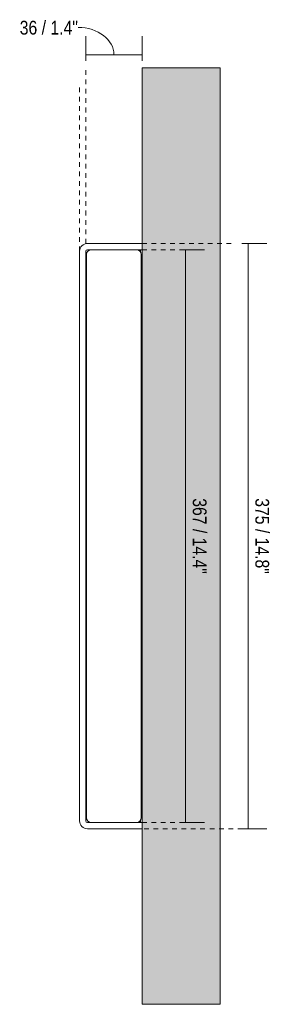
# Model space of a CAD drawing. Header units: millimetres. Extents: x -6890 to -4674, y 137 to 6910.
# Tile 2 of 2: x -6194 to -6034, y 6279 to 6910. Entities that reach past the tile are written whole.
import ezdxf

# ---------------------------------------------------------------- set-up
doc = ezdxf.new("R2010")
doc.units = ezdxf.units.MM
doc.linetypes.add('Dash', pattern=[6, 3, -3])
doc.layers.add('A-ANNO-DIMS', color=7, linetype='Dash', lineweight=9, true_color=0xd2d2d2)
for name, color, linetype, lineweight in [('A-ANNO-DIMS-4', 7, 'Continuous', 9), ('A-WALL', 7, 'Continuous', 9), ('E-LITE-EQPM', 7, 'Continuous', 20)]:
    doc.layers.add(name, color=color, linetype=linetype, lineweight=lineweight)
doc.styles.add('Arial Narrow', font='ARIALN.TTF', dxfattribs={"height": 8.8})
doc.dimstyles.new('FARO_-_2_2mm_Arial_Narrow_mm_Inch_Left_1', dxfattribs={"dimscale": 304.8, "dimtxt": 9.006193, "dimasz": 0, "dimexe": 0.03937, "dimexo": 0.0625, "dimgap": 0.006562, "dimtad": 1, "dimdec": 0, "dimzin": 0, "dimdsep": 46, "dimtxsty": 'Arial Narrow', "dimblk1": 'NONE', "dimblk2": 'NONE', "dimsah": 1, "dimcen": 0.09, "dimadec": 0, "dimazin": 0, "dimtfac": 1, "dimtdec": 4, "dimtix": 1, "dimtmove": 1, "dimatfit": 3, "dimfxl": 0.013123, "dimfxlon": 1, "dimtvp": 1, "dimtolj": 1, "dimtzin": 0, "dimarcsym": 2})
doc.dimstyles.new('FARO_-_2_2mm_Arial_Narrow_mm_Inch_Right', dxfattribs={"dimscale": 304.8, "dimtxt": 9.006193, "dimasz": 0, "dimexe": 0.03937, "dimexo": 0.0625, "dimgap": 0.006562, "dimtad": 1, "dimdec": 0, "dimzin": 0, "dimdsep": 46, "dimtxsty": 'Arial Narrow', "dimblk1": 'NONE', "dimblk2": 'NONE', "dimsah": 1, "dimcen": 0.09, "dimadec": 0, "dimazin": 0, "dimtfac": 1, "dimtdec": 4, "dimtix": 1, "dimtmove": 0, "dimatfit": 3, "dimfxl": 0.013123, "dimfxlon": 1, "dimtvp": 1, "dimtolj": 1, "dimtzin": 0, "dimarcsym": 2})

# ---------------------------------------------------------------- blocks, each defined once
blk = doc.blocks.new('62822 - 62820 NASH LED White wall lamp 16W-552097-Planta_PDF')
at = {"layer": 'E-LITE-EQPM'}
for p, q in [((-3268.96, 6767), (-3303.96, 6767)), ((-3303.94, 6763), (-3268.96, 6763)), ((-3269.96, 6763), (-3269.96, 6761.5)), ((-3308.96, 6762), (-3308.96, 6397)), ((-3304.96, 6397.02), (-3304.96, 6761.97)), ((-3304.51, 6760.01), (-3304.51, 6398.98)), ((-3269.51, 6398.98), (-3269.51, 6760.01)), ((-3269.13, 6406.91), (-3269.13, 6753.22)), ((-3269.96, 6397.49), (-3269.96, 6396)), ((-3303.96, 6392), (-3268.96, 6392)), ((-3268.96, 6396), (-3303.94, 6396))]:
    blk.add_line(p, q, dxfattribs=at)
for centre, radius, start, end in [((-3303.96, 6762), 5, 90, 180), ((-3303.94, 6761.97), 1.02, 90, 180), ((-3301.53, 6760.01), 2.99, 90, 180), ((-3272.5, 6760.01), 2.99, 0, 90), ((-3299.96, 6758), 5, 156.04141, 180), ((-3270.67, 6753.22), 1.54, 0, 41.06262), ((-3270.67, 6406.91), 1.54, 318.93738, 0), ((-3303.96, 6397), 5, 180, 270), ((-3299.96, 6401), 5, 180, 203.95859), ((-3303.94, 6397.02), 1.02, 180, 270), ((-3301.53, 6398.98), 2.99, 180, 270), ((-3272.5, 6398.98), 2.99, 270, 0)]:
    blk.add_arc(centre, radius, start, end, dxfattribs=at)
blk = doc.blocks.new('DIMBLOCK2-Planta_PDF')
at = {"layer": 'A-ANNO-DIMS-4', "color": 251, "true_color": 0x5b5b5b, "transparency": 16777216}
for p, q in [((-6151.52, 6883.9), (-6151.52, 6899.9)), ((-6115.52, 6883.9), (-6115.52, 6899.9)), ((-6151.52, 6887.9), (-6115.52, 6887.9)), ((-6151.52, 6887.9), (-6151.52, 6883.9)), ((-6115.52, 6887.9), (-6115.52, 6883.9))]:
    blk.add_line(p, q, dxfattribs=at)
blk.add_ellipse((-6156.48, 6887.9), major_axis=(22.96, 0), ratio=0.762048, start_param=0, end_param=1.570796, dxfattribs=at)
at = {"layer": 'A-ANNO-DIMS-4', "color": 0, "transparency": 16777216, "insert": (-6193.79, 6909.63), "char_height": 8.8, "width": 44.7736, "attachment_point": 1, "line_spacing_factor": 0.974696, "style": 'Arial Narrow'}
blk.add_mtext('36 / 1.4"', dxfattribs=at)
blk = doc.blocks.new('_None')
blk = doc.blocks.new('DIMBLOCK3-Planta_PDF')
at = {"layer": 'A-ANNO-DIMS-4', "color": 251, "true_color": 0x5b5b5b, "transparency": 16777216}
for p, q in [((-6051.68, 6767), (-6035.68, 6767)), ((-6047.68, 6767), (-6051.68, 6767)), ((-6047.68, 6767), (-6047.68, 6392)), ((-6051.68, 6392), (-6035.68, 6392)), ((-6047.68, 6392), (-6051.68, 6392))]:
    blk.add_line(p, q, dxfattribs=at)
at = {"layer": 'A-ANNO-DIMS-4', "color": 0, "transparency": 16777216, "insert": (-6034.31, 6603.73), "char_height": 8.8, "width": 58.1543, "attachment_point": 1, "rotation": 270, "line_spacing_factor": 0.974696, "style": 'Arial Narrow'}
blk.add_mtext('375 / 14.8"', dxfattribs=at)
blk = doc.blocks.new('DIMBLOCK4-Planta_PDF')
at = {"layer": 'A-ANNO-DIMS-4', "color": 251, "true_color": 0x5b5b5b, "transparency": 16777216}
for p, q in [((-6091.68, 6763), (-6075.68, 6763)), ((-6087.68, 6763), (-6091.68, 6763)), ((-6087.68, 6396), (-6087.68, 6763)), ((-6091.68, 6396), (-6075.68, 6396)), ((-6087.68, 6396), (-6091.68, 6396))]:
    blk.add_line(p, q, dxfattribs=at)
at = {"layer": 'A-ANNO-DIMS-4', "color": 0, "transparency": 16777216, "insert": (-6074.31, 6603.73), "char_height": 8.8, "width": 58.1543, "attachment_point": 1, "rotation": 270, "line_spacing_factor": 0.974696, "style": 'Arial Narrow'}
blk.add_mtext('367 / 14.4"', dxfattribs=at)

msp = doc.modelspace()

# ---------------------------------------------------------------- hatches: boundary and pattern name
at = {"layer": 'A-WALL', "true_color": 0xf7f7f7}
msp.add_hatch(color=7, dxfattribs=at).paths.add_polyline_path([(-6065.52, 6279.5), (-6065.52, 6879.5), (-6115.52, 6879.5), (-6115.52, 6279.5)])

# ---------------------------------------------------------------- linework, layer by layer
at = {"layer": 'A-ANNO-DIMS'}
for p, q in [((-6151.52, 6767), (-6151.52, 6879.5)), ((-6155.52, 6762), (-6155.52, 6867)), ((-6115.52, 6767), (-6056.52, 6767)), ((-6115.52, 6763), (-6090.52, 6763)), ((-6115.52, 6396), (-6090.52, 6396)), ((-6051.32, 6392), (-6115.52, 6392))]:
    msp.add_line(p, q, dxfattribs=at)
at = {"layer": 'A-WALL', "color": 253, "true_color": 0xaaaaaa}
for p, q in [((-6115.52, 6279.5), (-6115.52, 6879.5)), ((-6115.52, 6879.5), (-6065.52, 6879.5)), ((-6065.52, 6879.5), (-6065.52, 6279.5)), ((-6115.52, 6279.5), (-6065.52, 6279.5))]:
    msp.add_line(p, q, dxfattribs=at)

# ---------------------------------------------------------------- block references
at = {"layer": 'E-LITE-EQPM'}
msp.add_blockref('62822 - 62820 NASH LED White wall lamp 16W-552097-Planta_PDF', (-2846.56, 0), dxfattribs=at)

# ---------------------------------------------------------------- dimensions: what is measured, and where the dimension line sits
at = {"layer": 'A-ANNO-DIMS', "color": 251, "linetype": 'Continuous', "true_color": 0x5b5b5b}
dim = msp.add_linear_dim(base=(-6115.52, 6887.9), p1=(-6151.52, 6883.9), p2=(-6115.52, 6883.9), dimstyle='FARO_-_2_2mm_Arial_Narrow_mm_Inch_Left_1', override={"dimpost": '<>', "dimfxl": 36}, dxfattribs=at)
dim.commit()
dim.dimension.update_dxf_attribs({"geometry": 'DIMBLOCK2-Planta_PDF', "text_midpoint": (-6171.4, 6903.76), "dimtype": 160})
for base, p1, p2, override, picture, middle in [((-6087.68, 6763), (-6091.68, 6396), (-6091.68, 6763), {"dimtad": 4, "dimpost": '<>', "dimfxl": 367}, 'DIMBLOCK4-Planta_PDF', (-6079.99, 6579.5)), ((-6047.68, 6392), (-6051.68, 6767), (-6051.68, 6392), {"dimtad": 4, "dimpost": '<>', "dimfxl": 375}, 'DIMBLOCK3-Planta_PDF', (-6039.99, 6579.5))]:
    dim = msp.add_linear_dim(base=base, p1=p1, p2=p2, angle=90, dimstyle='FARO_-_2_2mm_Arial_Narrow_mm_Inch_Right', override=override, dxfattribs=at)
    dim.commit()
    dim.dimension.update_dxf_attribs({"geometry": picture, "text_midpoint": middle})

doc.saveas('drawing.dxf')
